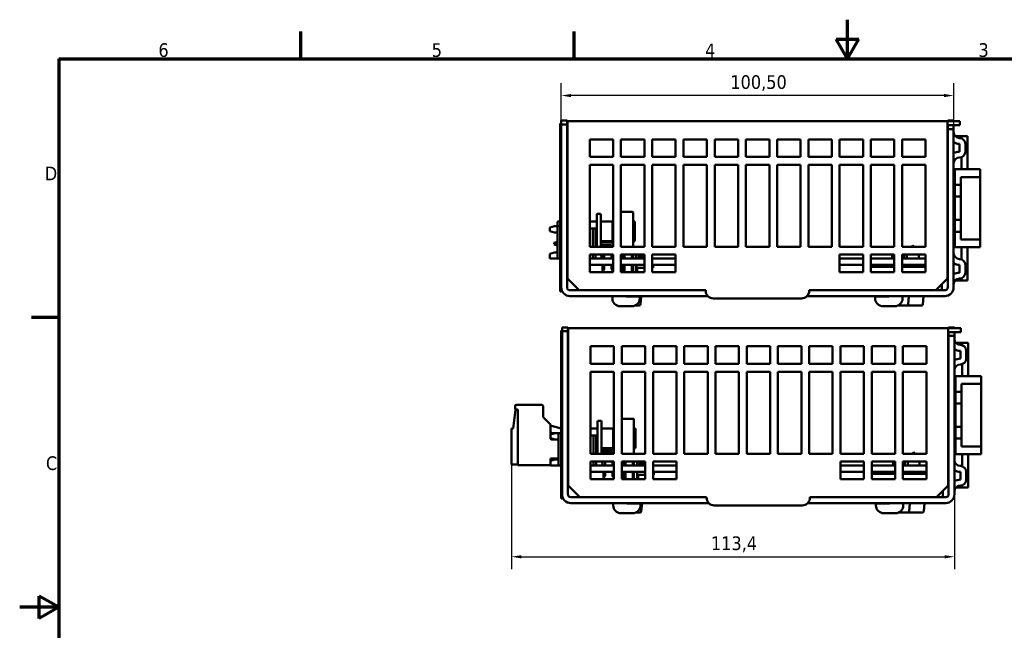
# Model space of a CAD drawing. Header units: millimetres. Extents: x -8 to 1688, y -8 to 1196.
# Tile 5 of 12: x -8 to 1001, y 570 to 1196. Entities that reach past the tile are written whole.
import ezdxf

# ---------------------------------------------------------------- set-up
doc = ezdxf.new("R2010")
doc.units = ezdxf.units.MM
doc.header["$LTSCALE"] = 4
for name, color, linetype, lineweight in [('Bordo (ISO)', 7, 'Continuous', 70), ('Quota (ISO)', 7, 'Continuous', 25), ('Simbolo (ISO)', 7, 'Continuous', 25), ('Visibile (ISO)', 7, 'Continuous', 50)]:
    doc.layers.add(name, color=color, linetype=linetype, lineweight=lineweight)
doc.styles.add('Testo nota (ISO)', font='tahoma.ttf')
doc.dimstyles.new('Default (ISO)', dxfattribs={"dimscale": 4, "dimtxt": 3.5, "dimasz": 2.5, "dimexe": 3.175, "dimexo": 0, "dimgap": 0.762, "dimtad": 1, "dimrnd": 1e-08, "dimzin": 0, "dimtxsty": 'Testo nota (ISO)', "dimcen": 0.09, "dimdle": 10, "dimclrd": 256, "dimclre": 256, "dimclrt": 256, "dimazin": 0, "dimtfac": 1.001486, "dimtmove": 0, "dimatfit": 3, "dimfxl": 1, "dimtolj": 1, "dimtzin": 0, "dimlwd": -1, "dimlwe": -1, "dimarcsym": 0})

# ---------------------------------------------------------------- blocks, each defined once
blk = doc.blocks.new('Bordi adel')
at = {"layer": 'Bordo (ISO)'}
for p, q in [((210, 289), (210, 299)), ((70, 289), (70, 296)), ((140, 289), (140, 296)), ((207.11, 294), (212.89, 294)), ((210, 289), (207.11, 294)), ((210, 289), (212.89, 294)), ((8, 289), (412, 289)), ((8, 289), (8, 8)), ((8, 222.75), (1, 222.75)), ((3, 145.61), (3, 151.39)), ((8, 148.5), (3, 151.39)), ((8, 148.5), (-2, 148.5)), ((8, 148.5), (3, 145.61))]:
    blk.add_line(p, q, dxfattribs=at)
at = {"layer": 'Simbolo (ISO)', "char_height": 3.5, "style": 'Testo nota (ISO)'}
for s, insert, attachment_point in [('6', (34.83, 289.4), 8), ('5', (104.83, 289.4), 8), ('4', (174.83, 289.4), 8), ('3', (244.83, 289.4), 8), ('D', (7.6, 259.62), 6), ('C', (7.6, 185.38), 6)]:
    blk.add_mtext(s, dxfattribs=dict(at, insert=insert, attachment_point=attachment_point))
blk = doc.blocks.new('*D9')
at = {"layer": 'Defpoints', "color": 0, "transparency": 16777216}
for p in [(495.8, 740.2), (949.5, 709.8), (949.5, 645.8)]:
    blk.add_point(p, dxfattribs=at)
at = {"layer": 'Quota (ISO)', "transparency": 16777216}
for p, q in [((495.8, 740.2), (495.8, 633.1)), ((949.5, 709.8), (949.5, 633.1)), ((505.8, 645.8), (939.5, 645.8))]:
    blk.add_line(p, q, dxfattribs=at)
for points in [[(505.8, 647.4), (505.8, 644.1), (495.8, 645.8)], [(939.5, 647.4), (939.5, 644.1), (949.5, 645.8)]]:
    blk.add_solid(points, dxfattribs=at)
at = {"layer": 'Quota (ISO)', "transparency": 16777216, "insert": (700, 666.6), "char_height": 14, "attachment_point": 1, "style": 'Testo nota (ISO)'}
blk.add_mtext('\\A1;113,4', dxfattribs=at)
blk = doc.blocks.new('*D10')
at = {"layer": 'Defpoints', "color": 0, "transparency": 16777216}
for p in [(546.7, 1118.3), (546.7, 1092.8), (948.7, 1088)]:
    blk.add_point(p, dxfattribs=at)
at = {"layer": 'Quota (ISO)', "transparency": 16777216}
for p, q in [((546.7, 1092.8), (546.7, 1131)), ((948.7, 1088), (948.7, 1131)), ((938.7, 1118.3), (556.7, 1118.3))]:
    blk.add_line(p, q, dxfattribs=at)
for points in [[(556.7, 1119.9), (556.7, 1116.6), (546.7, 1118.3)], [(938.7, 1119.9), (938.7, 1116.6), (948.7, 1118.3)]]:
    blk.add_solid(points, dxfattribs=at)
at = {"layer": 'Quota (ISO)', "transparency": 16777216, "insert": (719.9, 1139.1), "char_height": 14, "attachment_point": 1, "style": 'Testo nota (ISO)'}
blk.add_mtext('\\A1;100,50', dxfattribs=at)

msp = doc.modelspace()

# ---------------------------------------------------------------- linework, layer by layer
at = {"layer": 'Visibile (ISO)'}
for p, q in [((545.652, 1089.586), (546.652, 1089.586)), ((545.652, 1089.586), (545.652, 917.586)), ((546.652, 1092.786), (546.652, 1089.586)), ((552.652, 1092.786), (546.652, 1092.786)), ((546.652, 917.586), (546.652, 1089.586)), ((552.652, 1088.786), (552.652, 1092.786)), ((553.052, 1091.986), (942.252, 1091.986)), ((553.052, 1085.986), (553.052, 1091.986)), ((948.11, 1091.986), (942.252, 1091.986)), ((942.252, 1091.986), (942.252, 1085.986)), ((942.652, 1091.986), (942.652, 1092.786)), ((942.652, 1092.786), (948.652, 1092.786)), ((948.11, 1091.986), (949.194, 1091.986)), ((948.652, 1092.786), (948.652, 1091.986)), ((949.194, 1091.986), (955.052, 1091.986)), ((955.052, 1087.986), (955.052, 1091.986)), ((546.652, 1088.786), (552.652, 1088.786)), ((552.652, 1088.786), (552.652, 921.786)), ((553.052, 1085.986), (553.052, 930.786)), ((942.252, 1087.986), (942.652, 1087.986)), ((942.252, 930.786), (942.252, 1085.986)), ((942.652, 1087.986), (942.652, 1083.986)), ((948.652, 1087.986), (942.652, 1087.986)), ((942.652, 1083.986), (948.652, 1083.986)), ((942.652, 1083.986), (942.652, 921.786)), ((948.652, 1083.986), (948.652, 1087.986)), ((949.194, 1087.986), (948.652, 1087.986)), ((948.652, 921.786), (948.652, 1083.986)), ((955.052, 1087.986), (949.194, 1087.986)), ((575.852, 1055.386), (575.852, 1073.386)), ((575.852, 1073.386), (599.852, 1073.386)), ((599.852, 1073.386), (599.852, 1055.386)), ((607.852, 1055.386), (607.852, 1073.386)), ((607.852, 1073.386), (631.852, 1073.386)), ((631.852, 1073.386), (631.852, 1055.386)), ((639.852, 1055.386), (639.852, 1073.386)), ((639.852, 1073.386), (663.852, 1073.386)), ((663.852, 1073.386), (663.852, 1055.386)), ((671.852, 1055.386), (671.852, 1073.386)), ((671.852, 1073.386), (695.852, 1073.386)), ((695.852, 1073.386), (695.852, 1055.386)), ((703.852, 1055.386), (703.852, 1073.386)), ((703.852, 1073.386), (727.852, 1073.386)), ((727.852, 1073.386), (727.852, 1055.386)), ((735.852, 1055.386), (735.852, 1073.386)), ((735.852, 1073.386), (759.852, 1073.386)), ((759.852, 1073.386), (759.852, 1055.386)), ((767.852, 1055.386), (767.852, 1073.386)), ((767.852, 1073.386), (791.852, 1073.386)), ((791.852, 1073.386), (791.852, 1055.386)), ((799.852, 1055.386), (799.852, 1073.386)), ((799.852, 1073.386), (823.852, 1073.386)), ((823.852, 1073.386), (823.852, 1055.386)), ((831.852, 1055.386), (831.852, 1073.386)), ((831.852, 1073.386), (855.852, 1073.386)), ((855.852, 1073.386), (855.852, 1055.386)), ((863.852, 1055.386), (863.852, 1073.386)), ((863.852, 1073.386), (887.852, 1073.386)), ((887.852, 1073.386), (887.852, 1055.386)), ((895.852, 1055.386), (895.852, 1073.386)), ((895.852, 1073.386), (919.852, 1073.386)), ((919.852, 1073.386), (919.852, 1055.386)), ((955.847, 1076.786), (950.18, 1076.786)), ((956.652, 1076.786), (955.847, 1076.786)), ((962.652, 1076.786), (956.652, 1076.786)), ((956.652, 1074.442), (956.652, 1076.786)), ((962.652, 1042.786), (962.652, 1076.786)), ((954.652, 1060.786), (954.652, 1068.786)), ((960.652, 1068.786), (960.652, 1060.786)), ((599.852, 1055.386), (575.852, 1055.386)), ((631.852, 1055.386), (607.852, 1055.386)), ((663.852, 1055.386), (639.852, 1055.386)), ((695.852, 1055.386), (671.852, 1055.386)), ((727.852, 1055.386), (703.852, 1055.386)), ((759.852, 1055.386), (735.852, 1055.386)), ((791.852, 1055.386), (767.852, 1055.386)), ((823.852, 1055.386), (799.852, 1055.386)), ((855.852, 1055.386), (831.852, 1055.386)), ((887.852, 1055.386), (863.852, 1055.386)), ((919.852, 1055.386), (895.852, 1055.386)), ((956.652, 1042.786), (956.652, 1055.129)), ((575.852, 963.386), (575.852, 1047.386)), ((575.852, 1047.386), (599.852, 1047.386)), ((599.852, 1047.386), (599.852, 963.386)), ((607.852, 963.386), (607.852, 1047.386)), ((607.852, 1047.386), (631.852, 1047.386)), ((631.852, 1047.386), (631.852, 963.386)), ((639.852, 963.386), (639.852, 1047.386)), ((639.852, 1047.386), (663.852, 1047.386)), ((663.852, 1047.386), (663.852, 963.386)), ((671.852, 963.386), (671.852, 1047.386)), ((671.852, 1047.386), (695.852, 1047.386)), ((695.852, 1047.386), (695.852, 963.386)), ((703.852, 963.386), (703.852, 1047.386)), ((703.852, 1047.386), (727.852, 1047.386)), ((727.852, 1047.386), (727.852, 963.386)), ((735.852, 963.386), (735.852, 1047.386)), ((735.852, 1047.386), (759.852, 1047.386)), ((759.852, 1047.386), (759.852, 963.386)), ((767.852, 963.386), (767.852, 1047.386)), ((767.852, 1047.386), (791.852, 1047.386)), ((791.852, 1047.386), (791.852, 963.386)), ((799.852, 963.386), (799.852, 1047.386)), ((799.852, 1047.386), (823.852, 1047.386)), ((823.852, 1047.386), (823.852, 963.386)), ((831.852, 963.386), (831.852, 1047.386)), ((831.852, 1047.386), (855.852, 1047.386)), ((855.852, 1047.386), (855.852, 963.386)), ((863.852, 963.386), (863.852, 1047.386)), ((863.852, 1047.386), (887.852, 1047.386)), ((887.852, 1047.386), (887.852, 963.386)), ((895.852, 963.386), (895.852, 1047.386)), ((895.852, 1047.386), (919.852, 1047.386)), ((919.852, 1047.386), (919.852, 963.386)), ((942.652, 1042.786), (942.252, 1042.786)), ((949.852, 1042.786), (948.652, 1042.786)), ((949.852, 1042.786), (975.852, 1042.786)), ((949.852, 1026.786), (949.852, 1042.786)), ((975.852, 1042.786), (975.852, 1034.786)), ((942.652, 1034.786), (942.252, 1034.786)), ((949.852, 1034.786), (948.652, 1034.786)), ((955.852, 1034.786), (955.852, 1026.786)), ((975.852, 1034.786), (955.852, 1034.786)), ((975.852, 970.786), (975.852, 1034.786)), ((942.252, 1022.786), (942.652, 1022.786)), ((949.852, 1014.786), (949.852, 1026.786)), ((955.852, 1026.786), (949.852, 1026.786)), ((955.852, 1026.786), (955.852, 978.786)), ((949.852, 1010.386), (948.652, 1010.386)), ((949.852, 990.786), (949.852, 1014.786)), ((949.852, 1014.786), (955.852, 1014.786)), ((619.527, 999.186), (607.852, 999.186)), ((542.727, 984.386), (542.727, 988.386)), ((545.652, 989.186), (543.527, 989.186)), ((553.052, 989.186), (552.652, 989.186)), ((582.327, 989.186), (575.852, 989.186)), ((583.127, 963.386), (583.127, 996.386)), ((586.327, 997.186), (583.927, 997.186)), ((587.127, 996.386), (587.127, 963.386)), ((587.927, 989.186), (598.327, 989.186)), ((599.127, 988.386), (599.127, 969.986)), ((620.327, 963.386), (620.327, 998.386)), ((620.327, 989.186), (621.927, 989.186)), ((621.927, 989.186), (621.927, 969.186)), ((948.652, 995.186), (949.852, 995.186)), ((949.852, 978.786), (949.852, 990.786)), ((955.852, 990.786), (949.852, 990.786)), ((534.998, 983.099), (539.798, 984.386)), ((534.998, 979.272), (534.998, 983.099)), ((539.798, 977.986), (534.998, 979.272)), ((539.798, 984.386), (542.998, 984.386)), ((542.998, 984.386), (542.998, 951.186)), ((542.998, 984.386), (545.652, 984.386)), ((552.652, 981.986), (553.052, 981.986)), ((575.852, 981.986), (578.998, 981.986)), ((578.998, 981.986), (578.998, 963.386)), ((578.998, 981.986), (581.798, 981.986)), ((581.798, 981.986), (581.798, 963.386)), ((599.127, 984.786), (599.852, 984.786)), ((942.652, 982.786), (942.252, 982.786)), ((949.852, 962.786), (949.852, 978.786)), ((949.852, 978.786), (955.852, 978.786)), ((955.852, 978.786), (955.852, 970.786)), ((542.998, 968.425), (539.598, 967.386)), ((542.998, 968.418), (539.598, 967.378)), ((539.798, 977.986), (542.998, 977.986)), ((542.727, 969.986), (542.727, 977.986)), ((582.327, 969.186), (581.798, 969.186)), ((587.927, 969.186), (598.327, 969.186)), ((599.127, 973.586), (599.852, 973.586)), ((620.327, 969.186), (621.927, 969.186)), ((942.252, 970.786), (942.652, 970.786)), ((948.652, 970.786), (949.852, 970.786)), ((955.852, 970.786), (975.852, 970.786)), ((975.852, 970.786), (975.852, 962.786)), ((542.998, 968.016), (539.598, 966.976)), ((539.598, 966.976), (539.598, 967.378)), ((539.598, 966.888), (539.598, 966.283)), ((542.998, 965.156), (539.598, 966.195)), ((542.998, 964.753), (539.598, 965.793)), ((542.998, 964.746), (539.598, 965.786)), ((599.852, 963.386), (575.852, 963.386)), ((597.607, 967.706), (587.127, 967.706)), ((597.607, 965.146), (587.127, 965.146)), ((598.327, 963.386), (598.327, 964.426)), ((631.852, 963.386), (607.852, 963.386)), ((620.367, 967.186), (620.327, 967.186)), ((620.367, 963.386), (620.367, 967.186)), ((663.852, 963.386), (639.852, 963.386)), ((695.852, 963.386), (671.852, 963.386)), ((727.852, 963.386), (703.852, 963.386)), ((759.852, 963.386), (735.852, 963.386)), ((791.852, 963.386), (767.852, 963.386)), ((823.852, 963.386), (799.852, 963.386)), ((855.852, 963.386), (831.852, 963.386)), ((887.852, 963.386), (863.852, 963.386)), ((919.852, 963.386), (895.852, 963.386)), ((906.846, 964.786), (905.446, 963.386)), ((906.846, 964.786), (908.246, 963.386)), ((942.652, 962.786), (942.252, 962.786)), ((949.852, 962.786), (948.652, 962.786)), ((975.852, 962.786), (949.852, 962.786)), ((956.652, 950.442), (956.652, 962.786)), ((962.652, 928.786), (962.652, 962.786)), ((534.998, 956.099), (539.798, 957.386)), ((534.998, 951.386), (534.998, 956.099)), ((542.998, 951.386), (534.998, 951.386)), ((539.798, 957.386), (542.998, 957.386)), ((545.652, 951.186), (542.998, 951.186)), ((553.052, 951.186), (552.652, 951.186)), ((575.852, 937.386), (575.852, 955.386)), ((575.852, 955.386), (599.852, 955.386)), ((599.852, 951.186), (575.852, 951.186)), ((578.998, 955.386), (578.998, 951.186)), ((581.798, 955.386), (581.798, 951.186)), ((587.685, 955.386), (588.052, 951.186)), ((588.167, 951.186), (588.167, 954.266)), ((590.727, 951.186), (590.727, 954.266)), ((598.327, 951.186), (598.327, 955.386)), ((599.852, 955.386), (599.852, 937.386)), ((607.852, 937.386), (607.852, 955.386)), ((607.852, 955.386), (631.852, 955.386)), ((631.852, 951.186), (607.852, 951.186)), ((608.487, 955.386), (608.487, 951.186)), ((609.167, 955.386), (609.167, 951.186)), ((610.367, 951.186), (610.367, 955.386)), ((611.047, 955.386), (611.047, 951.186)), ((611.591, 951.186), (611.591, 955.386)), ((619.167, 955.386), (619.167, 951.186)), ((620.367, 951.186), (620.367, 955.386)), ((623.591, 951.186), (623.591, 955.386)), ((625.891, 951.586), (627.173, 951.586)), ((629.426, 951.586), (627.173, 951.586)), ((627.361, 951.586), (627.361, 951.186)), ((629.709, 951.186), (629.327, 955.294)), ((629.426, 951.186), (629.426, 951.586)), ((630.286, 951.186), (629.903, 955.294)), ((631.852, 955.386), (631.852, 937.386)), ((639.852, 937.386), (639.852, 955.386)), ((639.852, 955.386), (663.852, 955.386)), ((663.852, 951.186), (639.852, 951.186)), ((663.852, 955.386), (663.852, 937.386)), ((831.852, 937.386), (831.852, 955.386)), ((831.852, 955.386), (855.852, 955.386)), ((855.852, 951.186), (831.852, 951.186)), ((855.852, 955.386), (855.852, 937.386)), ((863.852, 937.386), (863.852, 955.386)), ((863.852, 955.386), (887.852, 955.386)), ((887.852, 951.186), (863.852, 951.186)), ((885.809, 951.186), (885.809, 955.386)), ((887.852, 955.386), (887.852, 937.386)), ((895.852, 937.386), (895.852, 955.386)), ((895.852, 955.386), (919.852, 955.386)), ((919.852, 951.186), (895.852, 951.186)), ((897.809, 951.186), (897.809, 955.386)), ((900.846, 951.186), (900.846, 955.386)), ((912.846, 951.186), (912.846, 955.386)), ((919.852, 955.386), (919.852, 937.386)), ((575.852, 944.786), (599.852, 944.786)), ((589.052, 944.786), (589.052, 937.386)), ((590.727, 940.571), (589.052, 940.571)), ((589.052, 939.186), (589.927, 939.186)), ((589.927, 939.186), (590.727, 940.571)), ((590.727, 940.571), (590.727, 944.786)), ((598.327, 940.571), (598.327, 944.786)), ((598.327, 940.571), (599.127, 939.186)), ((599.852, 940.571), (598.327, 940.571)), ((599.127, 939.186), (599.852, 939.186)), ((607.852, 944.786), (631.852, 944.786)), ((608.487, 944.786), (608.487, 940.571)), ((609.167, 939.393), (608.487, 940.571)), ((609.167, 940.571), (608.487, 940.571)), ((609.167, 944.786), (609.167, 937.386)), ((610.367, 937.386), (610.367, 944.786)), ((610.367, 939.393), (611.047, 940.571)), ((611.047, 940.571), (610.367, 940.571)), ((611.047, 944.786), (611.047, 940.571)), ((611.591, 937.386), (611.591, 944.786)), ((619.167, 944.786), (619.167, 937.386)), ((620.367, 937.386), (620.367, 944.786)), ((623.591, 937.386), (623.591, 944.786)), ((623.621, 941.746), (623.621, 944.786)), ((623.621, 941.746), (631.852, 941.746)), ((624.621, 937.386), (624.621, 941.746)), ((639.852, 944.786), (663.852, 944.786)), ((639.852, 941.746), (640.821, 941.746)), ((640.821, 941.746), (640.821, 944.786)), ((831.852, 944.786), (855.852, 944.786)), ((863.852, 944.786), (887.852, 944.786)), ((887.852, 942.786), (863.852, 942.786)), ((885.809, 942.786), (885.809, 944.786)), ((895.852, 944.786), (919.852, 944.786)), ((919.852, 942.786), (895.852, 942.786)), ((897.809, 942.786), (897.809, 944.786)), ((900.846, 942.786), (900.846, 944.786)), ((912.846, 942.786), (912.846, 944.786)), ((954.652, 936.786), (954.652, 944.786)), ((960.652, 944.786), (960.652, 936.786)), ((565.052, 918.786), (553.052, 930.786)), ((599.852, 937.386), (575.852, 937.386)), ((631.852, 937.386), (607.852, 937.386)), ((663.852, 937.386), (639.852, 937.386)), ((855.852, 937.386), (831.852, 937.386)), ((887.852, 937.386), (863.852, 937.386)), ((919.852, 937.386), (895.852, 937.386)), ((942.252, 930.786), (930.252, 918.786)), ((950.18, 928.786), (955.847, 928.786)), ((955.847, 928.786), (956.652, 928.786)), ((956.652, 928.786), (956.652, 931.129)), ((956.652, 928.786), (962.652, 928.786)), ((568.934, 918.786), (555.652, 918.786)), ((565.052, 918.786), (568.934, 918.786)), ((584.611, 918.786), (568.934, 918.786)), ((584.611, 918.786), (600.288, 918.786)), ((651.028, 918.786), (600.288, 918.786)), ((651.028, 918.786), (671.028, 918.786)), ((671.17, 918.786), (671.028, 918.786)), ((672.932, 918.786), (671.17, 918.786)), ((672.932, 918.786), (694.652, 918.786)), ((694.652, 918.786), (694.652, 918.386)), ((800.652, 918.386), (800.652, 918.786)), ((800.652, 918.786), (822.373, 918.786)), ((824.134, 918.786), (822.373, 918.786)), ((824.276, 918.786), (824.134, 918.786)), ((824.276, 918.786), (844.276, 918.786)), ((893.849, 918.786), (844.276, 918.786)), ((893.849, 918.786), (909.526, 918.786)), ((925.203, 918.786), (909.526, 918.786)), ((939.652, 918.786), (925.203, 918.786)), ((925.203, 918.786), (930.252, 918.786)), ((936.652, 919.586), (936.652, 925.186)), ((545.652, 917.586), (546.652, 917.586)), ((568.934, 912.786), (555.652, 912.786)), ((568.934, 912.786), (584.611, 912.786)), ((600.288, 912.786), (584.611, 912.786)), ((599.052, 910.386), (599.052, 912.786)), ((651.028, 912.786), (600.288, 912.786)), ((613.052, 912.386), (613.052, 912.786)), ((627.052, 912.386), (613.052, 912.386)), ((627.052, 912.386), (627.052, 910.386)), ((627.847, 904.281), (628.591, 912.786)), ((671.028, 912.786), (651.028, 912.786)), ((671.028, 912.786), (671.17, 912.786)), ((671.17, 912.786), (691.17, 912.786)), ((696.939, 912.786), (691.17, 912.786)), ((702.652, 910.386), (792.652, 910.386)), ((804.134, 912.786), (798.365, 912.786)), ((804.134, 912.786), (824.134, 912.786)), ((824.134, 912.786), (824.276, 912.786)), ((844.276, 912.786), (824.276, 912.786)), ((893.849, 912.786), (844.276, 912.786)), ((882.252, 912.386), (868.252, 912.386)), ((868.252, 910.386), (868.252, 912.386)), ((880.844, 912.386), (880.809, 912.786)), ((882.252, 912.786), (882.252, 912.386)), ((909.526, 912.786), (893.849, 912.786)), ((896.252, 912.786), (896.252, 910.386)), ((902.065, 904.281), (902.809, 912.786)), ((909.526, 912.786), (925.203, 912.786)), ((917.102, 904.281), (917.846, 912.786)), ((939.652, 912.786), (925.203, 912.786)), ((619.052, 902.386), (607.052, 902.386)), ((626.651, 903.186), (622.539, 903.186)), ((888.252, 902.386), (876.252, 902.386)), ((900.87, 903.186), (891.739, 903.186)), ((915.906, 903.186), (900.87, 903.186)), ((546.494, 877.581), (547.494, 877.581)), ((546.494, 877.581), (546.494, 705.581)), ((547.494, 880.781), (547.494, 877.581)), ((553.494, 880.781), (547.494, 880.781)), ((547.494, 705.581), (547.494, 877.581)), ((553.494, 876.781), (553.494, 880.781)), ((553.894, 879.981), (943.094, 879.981)), ((553.894, 873.981), (553.894, 879.981)), ((948.952, 879.981), (943.094, 879.981)), ((943.094, 879.981), (943.094, 873.981)), ((943.494, 879.981), (943.494, 880.781)), ((943.494, 880.781), (949.494, 880.781)), ((948.952, 879.981), (950.036, 879.981)), ((949.494, 880.781), (949.494, 879.981)), ((950.036, 879.981), (955.894, 879.981)), ((955.894, 875.981), (955.894, 879.981)), ((547.494, 876.781), (553.494, 876.781)), ((553.494, 876.781), (553.494, 709.781)), ((553.894, 873.981), (553.894, 718.781)), ((943.094, 875.981), (943.494, 875.981)), ((943.094, 718.781), (943.094, 873.981)), ((943.494, 875.981), (943.494, 871.981)), ((949.494, 875.981), (943.494, 875.981)), ((943.494, 871.981), (949.494, 871.981)), ((943.494, 871.981), (943.494, 709.781)), ((949.494, 871.981), (949.494, 875.981)), ((950.036, 875.981), (949.494, 875.981)), ((949.494, 709.781), (949.494, 871.981)), ((955.894, 875.981), (950.036, 875.981)), ((576.694, 843.381), (576.694, 861.381)), ((576.694, 861.381), (600.694, 861.381)), ((600.694, 861.381), (600.694, 843.381)), ((608.694, 843.381), (608.694, 861.381)), ((608.694, 861.381), (632.694, 861.381)), ((632.694, 861.381), (632.694, 843.381)), ((640.694, 843.381), (640.694, 861.381)), ((640.694, 861.381), (664.694, 861.381)), ((664.694, 861.381), (664.694, 843.381)), ((672.694, 843.381), (672.694, 861.381)), ((672.694, 861.381), (696.694, 861.381)), ((696.694, 861.381), (696.694, 843.381)), ((704.694, 843.381), (704.694, 861.381)), ((704.694, 861.381), (728.694, 861.381)), ((728.694, 861.381), (728.694, 843.381)), ((736.694, 843.381), (736.694, 861.381)), ((736.694, 861.381), (760.694, 861.381)), ((760.694, 861.381), (760.694, 843.381)), ((768.694, 843.381), (768.694, 861.381)), ((768.694, 861.381), (792.694, 861.381)), ((792.694, 861.381), (792.694, 843.381)), ((800.694, 843.381), (800.694, 861.381)), ((800.694, 861.381), (824.694, 861.381)), ((824.694, 861.381), (824.694, 843.381)), ((832.694, 843.381), (832.694, 861.381)), ((832.694, 861.381), (856.694, 861.381)), ((856.694, 861.381), (856.694, 843.381)), ((864.694, 843.381), (864.694, 861.381)), ((864.694, 861.381), (888.694, 861.381)), ((888.694, 861.381), (888.694, 843.381)), ((896.694, 843.381), (896.694, 861.381)), ((896.694, 861.381), (920.694, 861.381)), ((920.694, 861.381), (920.694, 843.381)), ((956.689, 864.781), (951.022, 864.781)), ((957.494, 864.781), (956.689, 864.781)), ((963.494, 864.781), (957.494, 864.781)), ((957.494, 862.437), (957.494, 864.781)), ((963.494, 830.781), (963.494, 864.781)), ((955.494, 848.781), (955.494, 856.781)), ((961.494, 856.781), (961.494, 848.781)), ((600.694, 843.381), (576.694, 843.381)), ((632.694, 843.381), (608.694, 843.381)), ((664.694, 843.381), (640.694, 843.381)), ((696.694, 843.381), (672.694, 843.381)), ((728.694, 843.381), (704.694, 843.381)), ((760.694, 843.381), (736.694, 843.381)), ((792.694, 843.381), (768.694, 843.381)), ((824.694, 843.381), (800.694, 843.381)), ((856.694, 843.381), (832.694, 843.381)), ((888.694, 843.381), (864.694, 843.381)), ((920.694, 843.381), (896.694, 843.381)), ((957.494, 830.781), (957.494, 843.124)), ((576.694, 751.381), (576.694, 835.381)), ((576.694, 835.381), (600.694, 835.381)), ((600.694, 835.381), (600.694, 751.381)), ((608.694, 751.381), (608.694, 835.381)), ((608.694, 835.381), (632.694, 835.381)), ((632.694, 835.381), (632.694, 751.381)), ((640.694, 751.381), (640.694, 835.381)), ((640.694, 835.381), (664.694, 835.381)), ((664.694, 835.381), (664.694, 751.381)), ((672.694, 751.381), (672.694, 835.381)), ((672.694, 835.381), (696.694, 835.381)), ((696.694, 835.381), (696.694, 751.381)), ((704.694, 751.381), (704.694, 835.381)), ((704.694, 835.381), (728.694, 835.381)), ((728.694, 835.381), (728.694, 751.381)), ((736.694, 751.381), (736.694, 835.381)), ((736.694, 835.381), (760.694, 835.381)), ((760.694, 835.381), (760.694, 751.381)), ((768.694, 751.381), (768.694, 835.381)), ((768.694, 835.381), (792.694, 835.381)), ((792.694, 835.381), (792.694, 751.381)), ((800.694, 751.381), (800.694, 835.381)), ((800.694, 835.381), (824.694, 835.381)), ((824.694, 835.381), (824.694, 751.381)), ((832.694, 751.381), (832.694, 835.381)), ((832.694, 835.381), (856.694, 835.381)), ((856.694, 835.381), (856.694, 751.381)), ((864.694, 751.381), (864.694, 835.381)), ((864.694, 835.381), (888.694, 835.381)), ((888.694, 835.381), (888.694, 751.381)), ((896.694, 751.381), (896.694, 835.381)), ((896.694, 835.381), (920.694, 835.381)), ((920.694, 835.381), (920.694, 751.381)), ((943.494, 830.781), (943.094, 830.781)), ((950.694, 830.781), (949.494, 830.781)), ((950.694, 830.781), (976.694, 830.781)), ((950.694, 814.781), (950.694, 830.781)), ((976.694, 830.781), (976.694, 822.781)), ((943.494, 822.781), (943.094, 822.781)), ((950.694, 822.781), (949.494, 822.781)), ((956.694, 822.781), (956.694, 814.781)), ((976.694, 822.781), (956.694, 822.781)), ((976.694, 758.781), (976.694, 822.781)), ((943.094, 810.781), (943.494, 810.781)), ((950.694, 802.781), (950.694, 814.781)), ((956.694, 814.781), (950.694, 814.781)), ((956.694, 814.781), (956.694, 766.781)), ((499.44, 797.981), (499.44, 800.381)), ((500.64, 801.581), (526.24, 801.581)), ((502.24, 796.781), (500.64, 796.781)), ((502.24, 739.581), (502.24, 796.781)), ((528.24, 799.581), (528.24, 788.781)), ((950.694, 798.381), (949.494, 798.381)), ((950.694, 778.781), (950.694, 802.781)), ((950.694, 802.781), (956.694, 802.781)), ((497.44, 777.08), (499.785, 796.181)), ((499.785, 796.181), (502.24, 796.181)), ((528.24, 788.781), (535.84, 781.181)), ((620.369, 787.181), (608.694, 787.181)), ((495.84, 777.08), (497.44, 777.08)), ((495.84, 740.181), (495.84, 777.08)), ((535.84, 781.181), (535.84, 771.094)), ((546.494, 777.157), (536.732, 779.744)), ((546.494, 777.181), (546.406, 777.181)), ((553.894, 777.181), (553.494, 777.181)), ((583.169, 777.181), (576.694, 777.181)), ((583.969, 751.381), (583.969, 784.381)), ((587.169, 785.181), (584.769, 785.181)), ((587.969, 784.381), (587.969, 751.381)), ((588.769, 777.181), (599.169, 777.181)), ((621.169, 751.381), (621.169, 786.381)), ((621.169, 777.181), (622.769, 777.181)), ((622.769, 777.181), (622.769, 757.181)), ((949.494, 783.181), (950.694, 783.181)), ((950.694, 766.781), (950.694, 778.781)), ((956.694, 778.781), (950.694, 778.781)), ((535.84, 771.094), (540.64, 772.381)), ((535.84, 767.267), (535.84, 771.094)), ((540.64, 765.981), (535.84, 767.267)), ((535.84, 767.267), (535.84, 766.581)), ((537.084, 772.735), (546.494, 772.387)), ((540.64, 772.381), (543.84, 772.381)), ((543.569, 772.381), (543.569, 772.495)), ((543.84, 772.381), (543.84, 739.181)), ((543.84, 772.381), (546.494, 772.381)), ((553.494, 769.981), (553.894, 769.981)), ((576.694, 769.981), (579.84, 769.981)), ((579.84, 769.981), (579.84, 751.381)), ((579.84, 769.981), (582.64, 769.981)), ((582.64, 769.981), (582.64, 751.381)), ((599.969, 776.381), (599.969, 757.981)), ((599.969, 772.781), (600.694, 772.781)), ((943.494, 770.781), (943.094, 770.781)), ((950.694, 750.781), (950.694, 766.781)), ((950.694, 766.781), (956.694, 766.781)), ((956.694, 766.781), (956.694, 758.781)), ((536.44, 765.981), (540.64, 765.981)), ((540.64, 765.981), (543.84, 765.981)), ((583.169, 757.181), (582.64, 757.181)), ((588.769, 757.181), (599.169, 757.181)), ((599.969, 761.581), (600.694, 761.581)), ((621.169, 757.181), (622.769, 757.181)), ((943.094, 758.781), (943.494, 758.781)), ((949.494, 758.781), (950.694, 758.781)), ((956.694, 758.781), (976.694, 758.781)), ((976.694, 758.781), (976.694, 750.781)), ((543.84, 746.581), (535.84, 746.581)), ((535.84, 744.094), (535.84, 746.581)), ((600.694, 751.381), (576.694, 751.381)), ((598.449, 755.701), (587.969, 755.701)), ((598.449, 753.141), (587.969, 753.141)), ((599.169, 751.381), (599.169, 752.421)), ((632.694, 751.381), (608.694, 751.381)), ((621.209, 755.181), (621.169, 755.181)), ((621.209, 751.381), (621.209, 755.181)), ((664.694, 751.381), (640.694, 751.381)), ((696.694, 751.381), (672.694, 751.381)), ((728.694, 751.381), (704.694, 751.381)), ((760.694, 751.381), (736.694, 751.381)), ((792.694, 751.381), (768.694, 751.381)), ((824.694, 751.381), (800.694, 751.381)), ((856.694, 751.381), (832.694, 751.381)), ((888.694, 751.381), (864.694, 751.381)), ((920.694, 751.381), (896.694, 751.381)), ((907.688, 752.781), (906.288, 751.381)), ((907.688, 752.781), (909.088, 751.381)), ((943.494, 750.781), (943.094, 750.781)), ((950.694, 750.781), (949.494, 750.781)), ((976.694, 750.781), (950.694, 750.781)), ((957.494, 738.437), (957.494, 750.781)), ((963.494, 716.781), (963.494, 750.781)), ((502.24, 740.181), (495.84, 740.181)), ((534.64, 739.581), (502.24, 739.581)), ((535.84, 744.094), (540.64, 745.381)), ((535.84, 739.381), (535.84, 744.094)), ((543.84, 739.381), (535.84, 739.381)), ((540.64, 745.381), (543.84, 745.381)), ((546.494, 739.181), (543.84, 739.181)), ((553.894, 739.181), (553.494, 739.181)), ((576.694, 725.381), (576.694, 743.381)), ((576.694, 743.381), (600.694, 743.381)), ((600.694, 739.181), (576.694, 739.181)), ((579.84, 743.381), (579.84, 739.181)), ((582.64, 743.381), (582.64, 739.181)), ((588.527, 743.381), (588.894, 739.181)), ((589.009, 739.181), (589.009, 742.261)), ((591.569, 739.181), (591.569, 742.261)), ((599.169, 739.181), (599.169, 743.381)), ((600.694, 743.381), (600.694, 725.381)), ((608.694, 725.381), (608.694, 743.381)), ((608.694, 743.381), (632.694, 743.381)), ((632.694, 739.181), (608.694, 739.181)), ((609.329, 743.381), (609.329, 739.181)), ((610.009, 743.381), (610.009, 739.181)), ((611.209, 739.181), (611.209, 743.381)), ((611.889, 743.381), (611.889, 739.181)), ((612.432, 739.181), (612.432, 743.381)), ((620.009, 743.381), (620.009, 739.181)), ((621.209, 739.181), (621.209, 743.381)), ((624.432, 739.181), (624.432, 743.381)), ((626.732, 739.581), (628.014, 739.581)), ((630.268, 739.581), (628.014, 739.581)), ((628.203, 739.581), (628.203, 739.181)), ((630.551, 739.181), (630.169, 743.289)), ((630.268, 739.181), (630.268, 739.581)), ((631.127, 739.181), (630.745, 743.289)), ((632.694, 743.381), (632.694, 725.381)), ((640.694, 725.381), (640.694, 743.381)), ((640.694, 743.381), (664.694, 743.381)), ((664.694, 739.181), (640.694, 739.181)), ((664.694, 743.381), (664.694, 725.381)), ((832.694, 725.381), (832.694, 743.381)), ((832.694, 743.381), (856.694, 743.381)), ((856.694, 739.181), (832.694, 739.181)), ((856.694, 743.381), (856.694, 725.381)), ((864.694, 725.381), (864.694, 743.381)), ((864.694, 743.381), (888.694, 743.381)), ((888.694, 739.181), (864.694, 739.181)), ((886.651, 739.181), (886.651, 743.381)), ((888.694, 743.381), (888.694, 725.381)), ((896.694, 725.381), (896.694, 743.381)), ((896.694, 743.381), (920.694, 743.381)), ((920.694, 739.181), (896.694, 739.181)), ((898.651, 739.181), (898.651, 743.381)), ((901.688, 739.181), (901.688, 743.381)), ((913.688, 739.181), (913.688, 743.381)), ((920.694, 743.381), (920.694, 725.381)), ((576.694, 732.781), (600.694, 732.781)), ((589.894, 732.781), (589.894, 725.381)), ((591.569, 728.566), (589.894, 728.566)), ((589.894, 727.181), (590.769, 727.181)), ((590.769, 727.181), (591.569, 728.566)), ((591.569, 728.566), (591.569, 732.781)), ((599.169, 728.566), (599.169, 732.781)), ((599.169, 728.566), (599.969, 727.181)), ((600.694, 728.566), (599.169, 728.566)), ((599.969, 727.181), (600.694, 727.181)), ((608.694, 732.781), (632.694, 732.781)), ((609.329, 732.781), (609.329, 728.566)), ((610.009, 727.388), (609.329, 728.566)), ((610.009, 728.566), (609.329, 728.566)), ((610.009, 732.781), (610.009, 725.381)), ((611.209, 725.381), (611.209, 732.781)), ((611.209, 727.388), (611.889, 728.566)), ((611.889, 728.566), (611.209, 728.566)), ((611.889, 732.781), (611.889, 728.566)), ((612.432, 725.381), (612.432, 732.781)), ((620.009, 732.781), (620.009, 725.381)), ((621.209, 725.381), (621.209, 732.781)), ((624.432, 725.381), (624.432, 732.781)), ((624.463, 729.741), (624.463, 732.781)), ((624.463, 729.741), (632.694, 729.741)), ((625.463, 725.381), (625.463, 729.741)), ((640.694, 732.781), (664.694, 732.781)), ((640.694, 729.741), (641.663, 729.741)), ((641.663, 729.741), (641.663, 732.781)), ((832.694, 732.781), (856.694, 732.781)), ((864.694, 732.781), (888.694, 732.781)), ((888.694, 730.781), (864.694, 730.781)), ((886.651, 730.781), (886.651, 732.781)), ((896.694, 732.781), (920.694, 732.781)), ((920.694, 730.781), (896.694, 730.781)), ((898.651, 730.781), (898.651, 732.781)), ((901.688, 730.781), (901.688, 732.781)), ((913.688, 730.781), (913.688, 732.781)), ((955.494, 724.781), (955.494, 732.781)), ((961.494, 732.781), (961.494, 724.781)), ((565.894, 706.781), (553.894, 718.781)), ((600.694, 725.381), (576.694, 725.381)), ((632.694, 725.381), (608.694, 725.381)), ((664.694, 725.381), (640.694, 725.381)), ((856.694, 725.381), (832.694, 725.381)), ((888.694, 725.381), (864.694, 725.381)), ((920.694, 725.381), (896.694, 725.381)), ((943.094, 718.781), (931.094, 706.781)), ((951.022, 716.781), (956.689, 716.781)), ((956.689, 716.781), (957.494, 716.781)), ((957.494, 716.781), (957.494, 719.124)), ((957.494, 716.781), (963.494, 716.781)), ((569.776, 706.781), (556.494, 706.781)), ((565.894, 706.781), (569.776, 706.781)), ((585.453, 706.781), (569.776, 706.781)), ((585.453, 706.781), (601.13, 706.781)), ((651.87, 706.781), (601.13, 706.781)), ((651.87, 706.781), (671.87, 706.781)), ((672.012, 706.781), (671.87, 706.781)), ((673.774, 706.781), (672.012, 706.781)), ((673.774, 706.781), (695.494, 706.781)), ((695.494, 706.781), (695.494, 706.381)), ((801.494, 706.381), (801.494, 706.781)), ((801.494, 706.781), (823.215, 706.781)), ((824.976, 706.781), (823.215, 706.781)), ((825.118, 706.781), (824.976, 706.781)), ((825.118, 706.781), (845.118, 706.781)), ((894.691, 706.781), (845.118, 706.781)), ((894.691, 706.781), (910.368, 706.781)), ((926.044, 706.781), (910.368, 706.781)), ((940.494, 706.781), (926.044, 706.781)), ((926.044, 706.781), (931.094, 706.781)), ((937.494, 707.581), (937.494, 713.181)), ((546.494, 705.581), (547.494, 705.581)), ((569.776, 700.781), (556.494, 700.781)), ((569.776, 700.781), (585.453, 700.781)), ((601.13, 700.781), (585.453, 700.781)), ((599.894, 698.381), (599.894, 700.781)), ((651.87, 700.781), (601.13, 700.781)), ((613.894, 700.381), (613.894, 700.781)), ((627.894, 700.381), (613.894, 700.381)), ((627.894, 700.381), (627.894, 698.381)), ((628.688, 692.276), (629.432, 700.781)), ((671.87, 700.781), (651.87, 700.781)), ((671.87, 700.781), (672.012, 700.781)), ((672.012, 700.781), (692.012, 700.781)), ((697.781, 700.781), (692.012, 700.781)), ((703.494, 698.381), (793.494, 698.381)), ((804.976, 700.781), (799.207, 700.781)), ((804.976, 700.781), (824.976, 700.781)), ((824.976, 700.781), (825.118, 700.781)), ((845.118, 700.781), (825.118, 700.781)), ((894.691, 700.781), (845.118, 700.781)), ((883.094, 700.381), (869.094, 700.381)), ((869.094, 698.381), (869.094, 700.381)), ((881.686, 700.381), (881.651, 700.781)), ((883.094, 700.781), (883.094, 700.381)), ((910.368, 700.781), (894.691, 700.781)), ((897.094, 700.781), (897.094, 698.381)), ((902.907, 692.276), (903.651, 700.781)), ((910.368, 700.781), (926.044, 700.781)), ((917.944, 692.276), (918.688, 700.781)), ((940.494, 700.781), (926.044, 700.781)), ((619.894, 690.381), (607.894, 690.381)), ((627.493, 691.181), (623.381, 691.181)), ((889.094, 690.381), (877.094, 690.381)), ((901.711, 691.181), (892.581, 691.181)), ((916.748, 691.181), (901.711, 691.181))]:
    msp.add_line(p, q, dxfattribs=at)
for centre, radius, start, end in [((954.652, 1080.786), 6, 180, 270), ((954.652, 1080.786), 12, 240, 270), ((954.652, 1068.786), 6, 0, 90), ((954.652, 1048.786), 12, 90, 120), ((954.652, 1060.786), 6, 270, 0), ((954.652, 1048.786), 6, 90, 180), ((619.527, 998.386), 0.8, 0, 90), ((543.527, 988.386), 0.8, 90, 180), ((582.327, 989.986), 0.8, 270, 0), ((583.927, 996.386), 0.8, 90, 180), ((586.327, 996.386), 0.8, 0, 90), ((587.927, 989.986), 0.8, 180, 270), ((598.327, 988.386), 0.8, 0, 90), ((543.527, 969.986), 0.8, 180, 228.547417), ((582.327, 968.386), 0.8, 0, 90), ((587.927, 968.386), 0.8, 90, 180), ((598.327, 969.986), 0.8, 270, 0), ((597.607, 964.426), 3.28, 46.812328, 90), ((597.607, 964.426), 0.72, 0, 90), ((587.447, 954.266), 0.72, 0, 67.356376), ((587.447, 954.266), 3.28, 0, 19.966058), ((638.541, 950.466), 12.7, 157.207086, 174.940571), ((954.652, 956.786), 6, 180, 270), ((954.652, 944.786), 6, 0, 90), ((954.652, 956.786), 12, 240, 270), ((954.652, 924.786), 12, 90, 120), ((954.652, 924.786), 6, 90, 180), ((954.652, 936.786), 6, 270, 0), ((555.652, 921.786), 9, 180, 270), ((555.652, 921.786), 3, 180, 270), ((702.652, 918.386), 8, 180, 270), ((792.652, 918.386), 8, 270, 0), ((935.852, 919.586), 0.8, 270, 0), ((939.652, 921.786), 9, 270, 0), ((939.652, 921.786), 3, 270, 0), ((607.052, 910.386), 8, 180, 270), ((619.052, 910.386), 8, 270, 0), ((876.252, 910.386), 8, 180, 270), ((888.252, 910.386), 8, 270, 0), ((626.651, 904.386), 1.2, 270, 355), ((900.87, 904.386), 1.2, 270, 355), ((915.906, 904.386), 1.2, 270, 355), ((955.494, 868.781), 6, 180, 270), ((955.494, 868.781), 12, 240, 270), ((955.494, 856.781), 6, 0, 90), ((955.494, 836.781), 12, 90, 120), ((955.494, 848.781), 6, 270, 0), ((955.494, 836.781), 6, 90, 180), ((500.64, 800.381), 1.2, 90, 180), ((500.64, 797.981), 1.2, 180, 270), ((526.24, 799.581), 2, 0, 90), ((620.369, 786.381), 0.8, 0, 90), ((537.04, 780.904), 1.2, 180, 255.158077), ((583.169, 777.981), 0.8, 270, 0), ((584.769, 784.381), 0.8, 90, 180), ((587.169, 784.381), 0.8, 0, 90), ((588.769, 777.981), 0.8, 180, 270), ((599.169, 776.381), 0.8, 0, 90), ((537.04, 771.535), 1.2, 87.886119, 180), ((536.44, 766.581), 0.6, 180, 270), ((583.169, 756.381), 0.8, 0, 90), ((588.769, 756.381), 0.8, 90, 180), ((599.169, 757.981), 0.8, 270, 0), ((598.449, 752.421), 3.28, 46.812328, 90), ((598.449, 752.421), 0.72, 0, 90), ((534.64, 740.781), 1.2, 270, 0), ((588.289, 742.261), 0.72, 0, 67.356376), ((588.289, 742.261), 3.28, 0, 19.966058), ((639.383, 738.461), 12.7, 157.207086, 174.940571), ((955.494, 744.781), 6, 180, 270), ((955.494, 732.781), 6, 0, 90), ((955.494, 744.781), 12, 240, 270), ((955.494, 712.781), 12, 90, 120), ((955.494, 712.781), 6, 90, 180), ((955.494, 724.781), 6, 270, 0), ((556.494, 709.781), 9, 180, 270), ((556.494, 709.781), 3, 180, 270), ((703.494, 706.381), 8, 180, 270), ((793.494, 706.381), 8, 270, 0), ((936.694, 707.581), 0.8, 270, 0), ((940.494, 709.781), 9, 270, 0), ((940.494, 709.781), 3, 270, 0), ((607.894, 698.381), 8, 180, 270), ((619.894, 698.381), 8, 270, 0), ((877.094, 698.381), 8, 180, 270), ((889.094, 698.381), 8, 270, 0), ((627.493, 692.381), 1.2, 270, 355), ((901.711, 692.381), 1.2, 270, 355), ((916.748, 692.381), 1.2, 270, 355)]:
    msp.add_arc(centre, radius, start, end, dxfattribs=at)
for centre, major_axis, ratio, start_param, end_param in [((539.598, 966.771), (0, -0.614), 0.00004541, 2.9873148, 3.14159173), ((539.598, 966.83), (0, -0.579), 0.00061531, 1.67178811, 1.82606503), ((539.598, 966.341), (0, -0.579), 0.00061531, 1.31552753, 1.46980447), ((539.598, 966.4), (0, 0.614), 0.00004541, 3.14150364, 3.29578175), ((631.85, 955.53), (0, 2.54), 0.99759921, 1.6275813, 1.66378788), ((632.426, 955.53), (0, 2.54), 0.99759921, 1.6275813, 1.66378788), ((632.692, 743.525), (0, 2.54), 0.99759921, 1.6275813, 1.66378788), ((633.268, 743.525), (0, 2.54), 0.99759921, 1.6275813, 1.66378788)]:
    msp.add_ellipse(centre, major_axis=major_axis, ratio=ratio, start_param=start_param, end_param=end_param, dxfattribs=at)
for points in [[(627.173, 951.586), (627.294, 952.625), (627.612, 953.697), (628.181, 954.837), (628.342, 955.114), (628.52, 955.383)], [(628.014, 739.581), (628.136, 740.62), (628.454, 741.692), (629.023, 742.832), (629.184, 743.109), (629.362, 743.378)]]:
    msp.add_open_spline(points, degree=3, knots=[-0.1958963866, -0.1958963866, -0.1958963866, -0.1958963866, -0.1224616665, -0.1224616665, -0.1003170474, -0.1003170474, -0.1003170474, -0.1003170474], dxfattribs=at)

# ---------------------------------------------------------------- block references
at = {"xscale": 4, "yscale": 4, "zscale": 4}
msp.add_blockref('Bordi adel', (0, 0), dxfattribs=at)

# ---------------------------------------------------------------- dimensions: what is measured, and where the dimension line sits
at = {"layer": 'Quota (ISO)'}
dim = msp.add_linear_dim(base=(546.652, 1118.262), p1=(948.652, 1087.986), p2=(546.652, 1092.786), angle=180, dimstyle='Default (ISO)', override={"dimdec": 2, "dimlfac": 0.25, "dimtp": 0, "dimtm": 0, "dimtdec": 2, "dimtofl": 0, "dimatfit": 1}, dxfattribs=at)
dim.commit()
dim.dimension.update_dxf_attribs({"geometry": '*D10', "text_midpoint": (747.652, 1118.262), "dimtype": 160})
dim = msp.add_linear_dim(base=(949.494, 645.781), p1=(495.84, 740.181), p2=(949.494, 709.781), dimstyle='Default (ISO)', override={"dimdec": 1, "dimlfac": 0.25, "dimtp": 0, "dimtm": 0, "dimtdec": 1, "dimtofl": 0, "dimatfit": 1}, dxfattribs=at)
dim.commit()
dim.dimension.update_dxf_attribs({"geometry": '*D9', "text_midpoint": (722.667, 645.781), "dimtype": 160})

doc.saveas('drawing.dxf')
